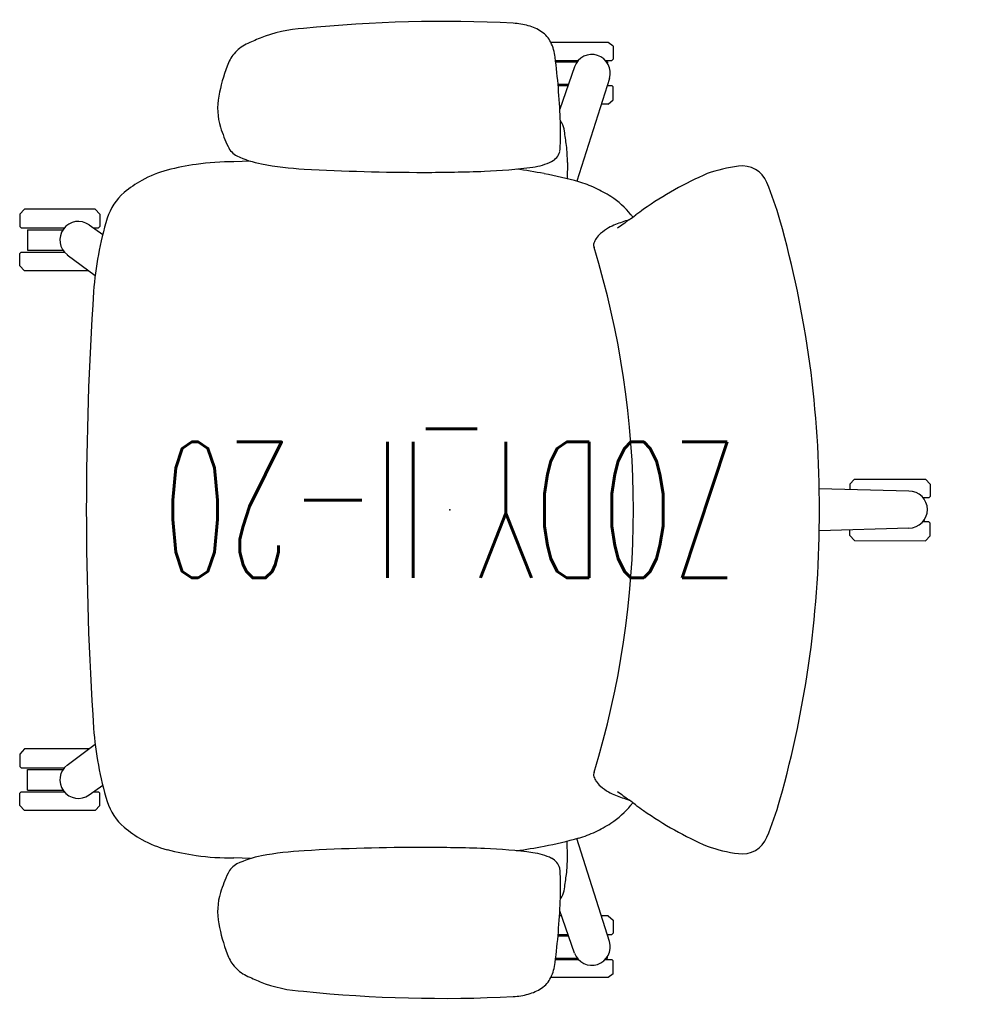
# Model space of a CAD drawing. Header units: inches. Extents: x -83 to 556, y -61 to 88.
# Tile 6 of 232: x -33 to -6, y 29 to 58. Entities that reach past the tile are written whole.
import ezdxf
from ezdxf.enums import TextEntityAlignment as Align

# ---------------------------------------------------------------- set-up
doc = ezdxf.new("R2010")
doc.units = ezdxf.units.IN
doc.header["$MEASUREMENT"] = 0
for name, color, linetype in [('A-FURN-P-COLLECTION-LITE', 4, 'Continuous'), ('A-FURN-P-COLLECTION-LITE-TEXT2', 4, 'Continuous'), ('A-FURN-P-COLLECTION-LITE-TEXT3', 4, 'Continuous'), ('A-FURN-P-SEAT', 12, 'Continuous'), ('A-FURN-P-SEAT-TEXT2', 12, 'Continuous'), ('A-FURN-P-TEXT_UTEXT', 7, 'Continuous'), ('PSATTR', 7, 'Continuous')]:
    doc.layers.add(name, color=color, linetype=linetype)
doc.styles.add('0', font='TXT.SHX')
doc.styles.add('PMSymText', font='txt.shx', dxfattribs={"width": 0.65})
doc.styles.get("Standard").update_dxf_attribs({"font": 'arial.ttf'})

# ---------------------------------------------------------------- blocks, each defined once
blk = doc.blocks.new('HCBZ-SHP2-XX-2D')
at = {"layer": 'A-FURN-P-COLLECTION-LITE'}
for p, q in [((0.639, 2.32), (4.215, 8.515)), ((1.69, 1.713), (5.267, 7.908)), ((-2.329, 0.607), (-9.482, 0.607)), ((22.03, 0.814), (11.677, 0.814)), ((11.9, 0.399), (12.233, -0.462)), ((11.969, 0.512), (11.946, 0.503)), ((12.4, -0.397), (12.066, 0.463)), ((12.15, 0.248), (12.233, 0.463)), ((12.4, 0.398), (12.246, 0.001)), ((12.361, 0.5), (12.338, 0.509)), ((12.562, 0.399), (12.896, -0.462)), ((12.631, 0.512), (12.608, 0.503)), ((13.062, -0.397), (12.728, 0.463)), ((12.812, 0.248), (12.896, 0.463)), ((13.062, 0.398), (12.908, 0.001)), ((13.023, 0.5), (13, 0.509)), ((13.224, 0.399), (13.558, -0.462)), ((13.293, 0.512), (13.27, 0.503)), ((13.724, -0.397), (13.391, 0.463)), ((13.474, 0.248), (13.558, 0.463)), ((13.724, 0.398), (13.57, 0.001)), ((13.685, 0.5), (13.662, 0.509)), ((13.886, 0.399), (14.22, -0.462)), ((13.956, 0.512), (13.932, 0.503)), ((14.386, -0.397), (14.053, 0.463)), ((14.136, 0.248), (14.22, 0.463)), ((14.386, 0.398), (14.232, 0.001)), ((14.347, 0.5), (14.325, 0.509)), ((14.548, 0.399), (14.882, -0.462)), ((14.618, 0.512), (14.595, 0.503)), ((15.049, -0.397), (14.715, 0.463)), ((14.799, 0.248), (14.882, 0.463)), ((15.049, 0.398), (14.894, 0.001)), ((15.01, 0.5), (14.987, 0.509)), ((15.211, 0.399), (15.544, -0.462)), ((15.28, 0.512), (15.257, 0.503)), ((15.711, -0.397), (15.377, 0.463)), ((15.461, 0.248), (15.544, 0.463)), ((15.711, 0.398), (15.557, 0.001)), ((15.672, 0.5), (15.649, 0.509)), ((15.873, 0.399), (16.206, -0.462)), ((15.942, 0.512), (15.919, 0.503)), ((16.373, -0.397), (16.039, 0.463)), ((16.123, 0.248), (16.206, 0.463)), ((16.373, 0.398), (16.219, 0.001)), ((16.334, 0.5), (16.311, 0.509)), ((16.535, 0.399), (16.869, -0.462)), ((16.604, 0.512), (16.581, 0.503)), ((17.035, -0.397), (16.701, 0.463)), ((16.785, 0.248), (16.869, 0.463)), ((17.035, 0.398), (16.881, 0.001)), ((16.996, 0.5), (16.973, 0.509)), ((17.197, 0.399), (17.531, -0.462)), ((17.266, 0.512), (17.243, 0.503)), ((17.697, -0.397), (17.364, 0.463)), ((17.447, 0.248), (17.531, 0.463)), ((17.697, 0.398), (17.543, 0.001)), ((17.658, 0.5), (17.635, 0.509)), ((17.859, 0.399), (18.193, -0.462)), ((17.929, 0.512), (17.905, 0.503)), ((18.359, -0.397), (18.026, 0.463)), ((18.109, 0.248), (18.193, 0.463)), ((18.359, 0.398), (18.205, 0.001)), ((18.321, 0.5), (18.298, 0.509)), ((18.521, 0.399), (18.855, -0.462)), ((18.591, 0.512), (18.568, 0.503)), ((19.022, -0.397), (18.688, 0.463)), ((18.772, 0.248), (18.855, 0.463)), ((19.022, 0.398), (18.867, 0.001)), ((18.983, 0.5), (18.96, 0.509)), ((19.184, 0.399), (19.517, -0.462)), ((19.253, 0.512), (19.23, 0.503)), ((19.684, -0.397), (19.35, 0.463)), ((19.434, 0.248), (19.517, 0.463)), ((19.684, 0.398), (19.53, 0.001)), ((19.645, 0.5), (19.622, 0.509)), ((19.846, 0.399), (20.179, -0.462)), ((19.915, 0.512), (19.892, 0.503)), ((20.346, -0.397), (20.012, 0.463)), ((20.096, 0.248), (20.179, 0.463)), ((20.346, 0.398), (20.192, 0.001)), ((20.307, 0.5), (20.284, 0.509)), ((20.508, 0.399), (20.842, -0.462)), ((20.577, 0.512), (20.554, 0.503)), ((21.008, -0.397), (20.675, 0.463)), ((20.758, 0.248), (20.842, 0.463)), ((21.008, 0.398), (20.854, 0.001)), ((20.969, 0.5), (20.946, 0.509)), ((21.17, 0.399), (21.504, -0.462)), ((21.24, 0.512), (21.216, 0.503)), ((21.67, -0.397), (21.337, 0.463)), ((21.42, 0.248), (21.504, 0.463)), ((21.67, 0.398), (21.516, 0.001)), ((21.631, 0.5), (21.609, 0.509)), ((11.9, -0.397), (12.054, 0.001)), ((12.562, -0.397), (12.716, 0.001)), ((13.224, -0.397), (13.378, 0.001)), ((13.886, -0.397), (14.041, 0.001)), ((14.548, -0.397), (14.703, 0.001)), ((15.211, -0.397), (15.365, 0.001)), ((15.873, -0.397), (16.027, 0.001)), ((16.535, -0.397), (16.689, 0.001)), ((17.197, -0.397), (17.351, 0.001)), ((17.859, -0.397), (18.014, 0.001)), ((18.521, -0.397), (18.676, 0.001)), ((19.184, -0.397), (19.338, 0.001)), ((19.846, -0.397), (20, 0.001)), ((20.508, -0.397), (20.662, 0.001)), ((21.17, -0.397), (21.325, 0.001)), ((12.15, -0.246), (12.066, -0.462)), ((12.812, -0.246), (12.728, -0.462)), ((13.474, -0.246), (13.391, -0.462)), ((14.136, -0.246), (14.053, -0.462)), ((14.799, -0.246), (14.715, -0.462)), ((15.461, -0.246), (15.377, -0.462)), ((16.123, -0.246), (16.039, -0.462)), ((16.785, -0.246), (16.701, -0.462)), ((17.447, -0.246), (17.364, -0.462)), ((18.109, -0.246), (18.026, -0.462)), ((18.772, -0.246), (18.688, -0.462)), ((19.434, -0.246), (19.35, -0.462)), ((20.096, -0.246), (20.012, -0.462)), ((20.758, -0.246), (20.675, -0.462)), ((21.42, -0.246), (21.337, -0.462)), ((11.969, -0.511), (11.946, -0.502)), ((12.361, -0.498), (12.338, -0.508)), ((12.631, -0.511), (12.608, -0.502)), ((13.023, -0.498), (13, -0.508)), ((13.293, -0.511), (13.27, -0.502)), ((13.685, -0.498), (13.662, -0.508)), ((13.956, -0.511), (13.932, -0.502)), ((14.347, -0.498), (14.325, -0.508)), ((14.618, -0.511), (14.595, -0.502)), ((15.01, -0.498), (14.987, -0.508)), ((15.28, -0.511), (15.257, -0.502)), ((15.672, -0.498), (15.649, -0.508)), ((15.942, -0.511), (15.919, -0.502)), ((16.334, -0.498), (16.311, -0.508)), ((16.604, -0.511), (16.581, -0.502)), ((16.996, -0.498), (16.973, -0.508)), ((17.266, -0.511), (17.243, -0.502)), ((17.658, -0.498), (17.635, -0.508)), ((17.929, -0.511), (17.905, -0.502)), ((18.321, -0.498), (18.298, -0.508)), ((18.591, -0.511), (18.568, -0.502)), ((18.983, -0.498), (18.96, -0.508)), ((19.253, -0.511), (19.23, -0.502)), ((19.645, -0.498), (19.622, -0.508)), ((19.915, -0.511), (19.892, -0.502)), ((20.307, -0.498), (20.284, -0.508)), ((20.577, -0.511), (20.554, -0.502)), ((20.969, -0.498), (20.946, -0.508)), ((21.24, -0.511), (21.216, -0.502)), ((21.631, -0.498), (21.609, -0.508)), ((-2.329, -0.607), (-9.482, -0.607)), ((1.69, -1.713), (5.267, -7.908)), ((0.639, -2.32), (4.215, -8.515))]:
    blk.add_line(p, q, dxfattribs=at)
for radius in [22.045, 11.615, 11.372]:
    blk.add_circle((0, 0), radius, dxfattribs=at)
for centre, radius, start, end in [((0, 0), 10.159, 67.2536, 172.7464), ((3.696, 8.815), 0.6, 330, 67.2536), ((5.786, 7.608), 0.6, 52.7464, 150), ((0, 0), 10.159, 307.2536, 52.7464), ((0.119, 2.62), 0.6, 267.3953, 330), ((0, 0), 2.023, 87.3953, 152.6047), ((2.21, 1.413), 0.6, 150, 212.6047), ((-9.482, 1.207), 0.6, 172.7464, 270), ((-2.329, 1.207), 0.6, 270, 332.6047), ((0, 0), 2.023, 327.3953, 32.6047), ((11.973, 0.429), 0.0797, 110.2994, 202.1049), ((11.991, 0.434), 0.0809, 21.2022, 105.5772), ((12.308, 0.435), 0.0797, 67.8951, 159.7006), ((12.324, 0.428), 0.0809, 338.7978, 63.1728), ((12.636, 0.429), 0.0797, 110.2994, 202.1049), ((12.653, 0.434), 0.0809, 21.2022, 105.5772), ((12.97, 0.435), 0.0797, 67.8951, 159.7006), ((12.987, 0.428), 0.0809, 338.7978, 63.1728), ((13.298, 0.429), 0.0797, 110.2994, 202.1049), ((13.315, 0.434), 0.0809, 21.2022, 105.5772), ((13.632, 0.435), 0.0797, 67.8951, 159.7006), ((13.649, 0.428), 0.0809, 338.7978, 63.1728), ((13.96, 0.429), 0.0797, 110.2994, 202.1049), ((13.977, 0.434), 0.0809, 21.2022, 105.5772), ((14.295, 0.435), 0.0797, 67.8951, 159.7006), ((14.311, 0.428), 0.0809, 338.7978, 63.1728), ((14.622, 0.429), 0.0797, 110.2994, 202.1049), ((14.639, 0.434), 0.0809, 21.2022, 105.5772), ((14.957, 0.435), 0.0797, 67.8951, 159.7006), ((14.973, 0.428), 0.0809, 338.7978, 63.1728), ((15.284, 0.429), 0.0797, 110.2994, 202.1049), ((15.302, 0.434), 0.0809, 21.2022, 105.5772), ((15.619, 0.435), 0.0797, 67.8951, 159.7006), ((15.635, 0.428), 0.0809, 338.7978, 63.1728), ((15.947, 0.429), 0.0797, 110.2994, 202.1049), ((15.964, 0.434), 0.0809, 21.2022, 105.5772), ((16.281, 0.435), 0.0797, 67.8951, 159.7006), ((16.298, 0.428), 0.0809, 338.7978, 63.1728), ((16.609, 0.429), 0.0797, 110.2994, 202.1049), ((16.626, 0.434), 0.0809, 21.2022, 105.5772), ((16.943, 0.435), 0.0797, 67.8951, 159.7006), ((16.96, 0.428), 0.0809, 338.7978, 63.1728), ((17.271, 0.429), 0.0797, 110.2994, 202.1049), ((17.288, 0.434), 0.0809, 21.2022, 105.5772), ((17.605, 0.435), 0.0797, 67.8951, 159.7006), ((17.622, 0.428), 0.0809, 338.7978, 63.1728), ((17.933, 0.429), 0.0797, 110.2994, 202.1049), ((17.95, 0.434), 0.0809, 21.2022, 105.5772), ((18.268, 0.435), 0.0797, 67.8951, 159.7006), ((18.284, 0.428), 0.0809, 338.7978, 63.1728), ((18.595, 0.429), 0.0797, 110.2994, 202.1049), ((18.613, 0.434), 0.0809, 21.2022, 105.5772), ((18.93, 0.435), 0.0797, 67.8951, 159.7006), ((18.946, 0.428), 0.0809, 338.7978, 63.1728), ((19.257, 0.429), 0.0797, 110.2994, 202.1049), ((19.275, 0.434), 0.0809, 21.2022, 105.5772), ((19.592, 0.435), 0.0797, 67.8951, 159.7006), ((19.608, 0.428), 0.0809, 338.7978, 63.1728), ((19.92, 0.429), 0.0797, 110.2994, 202.1049), ((19.937, 0.434), 0.0809, 21.2022, 105.5772), ((20.254, 0.435), 0.0797, 67.8951, 159.7006), ((20.271, 0.428), 0.0809, 338.7978, 63.1728), ((20.582, 0.429), 0.0797, 110.2994, 202.1049), ((20.599, 0.434), 0.0809, 21.2022, 105.5772), ((20.916, 0.435), 0.0797, 67.8951, 159.7006), ((20.933, 0.428), 0.0809, 338.7978, 63.1728), ((21.244, 0.429), 0.0797, 110.2994, 202.1049), ((21.261, 0.434), 0.0809, 21.2022, 105.5772), ((21.579, 0.435), 0.0797, 67.8951, 159.7006), ((21.595, 0.428), 0.0809, 338.7978, 63.1728), ((11.973, -0.427), 0.0797, 157.8951, 249.7006), ((11.991, -0.433), 0.0809, 254.4228, 338.7978), ((12.308, -0.434), 0.0797, 200.2994, 292.1049), ((12.324, -0.426), 0.0809, 296.8272, 21.2022), ((12.636, -0.427), 0.0797, 157.8951, 249.7006), ((12.653, -0.433), 0.0809, 254.4228, 338.7978), ((12.97, -0.434), 0.0797, 200.2994, 292.1049), ((12.987, -0.426), 0.0809, 296.8272, 21.2022), ((13.298, -0.427), 0.0797, 157.8951, 249.7006), ((13.315, -0.433), 0.0809, 254.4228, 338.7978), ((13.632, -0.434), 0.0797, 200.2994, 292.1049), ((13.649, -0.426), 0.0809, 296.8272, 21.2022), ((13.96, -0.427), 0.0797, 157.8951, 249.7006), ((13.977, -0.433), 0.0809, 254.4228, 338.7978), ((14.295, -0.434), 0.0797, 200.2994, 292.1049), ((14.311, -0.426), 0.0809, 296.8272, 21.2022), ((14.622, -0.427), 0.0797, 157.8951, 249.7006), ((14.639, -0.433), 0.0809, 254.4228, 338.7978), ((14.957, -0.434), 0.0797, 200.2994, 292.1049), ((14.973, -0.426), 0.0809, 296.8272, 21.2022), ((15.284, -0.427), 0.0797, 157.8951, 249.7006), ((15.302, -0.433), 0.0809, 254.4228, 338.7978), ((15.619, -0.434), 0.0797, 200.2994, 292.1049), ((15.635, -0.426), 0.0809, 296.8272, 21.2022), ((15.947, -0.427), 0.0797, 157.8951, 249.7006), ((15.964, -0.433), 0.0809, 254.4228, 338.7978), ((16.281, -0.434), 0.0797, 200.2994, 292.1049), ((16.298, -0.426), 0.0809, 296.8272, 21.2022), ((16.609, -0.427), 0.0797, 157.8951, 249.7006), ((16.626, -0.433), 0.0809, 254.4228, 338.7978), ((16.943, -0.434), 0.0797, 200.2994, 292.1049), ((16.96, -0.426), 0.0809, 296.8272, 21.2022), ((17.271, -0.427), 0.0797, 157.8951, 249.7006), ((17.288, -0.433), 0.0809, 254.4228, 338.7978), ((17.605, -0.434), 0.0797, 200.2994, 292.1049), ((17.622, -0.426), 0.0809, 296.8272, 21.2022), ((17.933, -0.427), 0.0797, 157.8951, 249.7006), ((17.95, -0.433), 0.0809, 254.4228, 338.7978), ((18.268, -0.434), 0.0797, 200.2994, 292.1049), ((18.284, -0.426), 0.0809, 296.8272, 21.2022), ((18.595, -0.427), 0.0797, 157.8951, 249.7006), ((18.613, -0.433), 0.0809, 254.4228, 338.7978), ((18.93, -0.434), 0.0797, 200.2994, 292.1049), ((18.946, -0.426), 0.0809, 296.8272, 21.2022), ((19.257, -0.427), 0.0797, 157.8951, 249.7006), ((19.275, -0.433), 0.0809, 254.4228, 338.7978), ((19.592, -0.434), 0.0797, 200.2994, 292.1049), ((19.608, -0.426), 0.0809, 296.8272, 21.2022), ((19.92, -0.427), 0.0797, 157.8951, 249.7006), ((19.937, -0.433), 0.0809, 254.4228, 338.7978), ((20.254, -0.434), 0.0797, 200.2994, 292.1049), ((20.271, -0.426), 0.0809, 296.8272, 21.2022), ((20.582, -0.427), 0.0797, 157.8951, 249.7006), ((20.599, -0.433), 0.0809, 254.4228, 338.7978), ((20.916, -0.434), 0.0797, 200.2994, 292.1049), ((20.933, -0.426), 0.0809, 296.8272, 21.2022), ((21.244, -0.427), 0.0797, 157.8951, 249.7006), ((21.261, -0.433), 0.0809, 254.4228, 338.7978), ((21.579, -0.434), 0.0797, 200.2994, 292.1049), ((21.595, -0.426), 0.0809, 296.8272, 21.2022), ((-9.482, -1.207), 0.6, 90, 187.2536), ((-2.329, -1.207), 0.6, 27.3953, 90), ((0, 0), 2.023, 207.3953, 272.6047), ((2.21, -1.413), 0.6, 147.3953, 210), ((0, 0), 10.159, 187.2536, 292.7464), ((0.119, -2.62), 0.6, 30, 92.6047), ((5.786, -7.608), 0.6, 210, 307.2536), ((3.696, -8.815), 0.6, 292.7464, 30)]:
    blk.add_arc(centre, radius, start, end, dxfattribs=at)
blk.add_point((0, 0), dxfattribs=at)
at = {"layer": 'A-FURN-P-COLLECTION-LITE-TEXT2', "style": '0', "width": 0.55, "flags": 8}
blk.add_attdef('ITEXT2', text='', height=4, dxfattribs=at).set_placement((0, -14.843), align=Align.MIDDLE_CENTER)
at = {"layer": 'A-FURN-P-COLLECTION-LITE-TEXT3', "style": '0', "width": 0.55, "flags": 8}
blk.add_attdef('ITEXT3', text='', height=4, dxfattribs=at).set_placement((0, 14.004), align=Align.MIDDLE_CENTER)
at = {"layer": 'A-FURN-P-TEXT_UTEXT', "style": 'PMSymText', "width": 0.65, "flags": 8}
for tag, p in [('PSUT1', (0, -28.047)), ('PSUT3', (0, -40.047))]:
    blk.add_attdef(tag, text='', height=4, dxfattribs=at).set_placement(p, align=Align.CENTER)
at = {"layer": 'A-FURN-P-TEXT_UTEXT', "style": 'PMSymText', "width": 0.65}
blk.add_attdef('PSUT2', text='', height=4, dxfattribs=at).set_placement((0, -34.047), align=Align.CENTER)
at = {"layer": 'PSATTR', "flags": 1}
for tag in ['PSON', 'PSMC', 'PSDH', 'PSPN', 'PSQT', 'PSEC', 'PST5', 'PST4', 'PST3', 'PST2', 'PST1']:
    blk.add_attdef(tag, text='', height=1, dxfattribs=at).set_placement((0, 0), align=Align.TOP_CENTER)
blk = doc.blocks.new('S2T-XX-ARM47-2D')
at = {"layer": 'A-FURN-P-SEAT'}
for p, q in [((-4.8, 13.639), (-4.659, 13.745)), ((-4.8, 13.639), (-4.8, 13.256)), ((-4.659, 13.745), (-2.972, 13.745)), ((-4.8, 13.256), (-4.76, 13.216)), ((-4.575, 13.216), (-4.76, 13.216)), ((-4.608, 13.176), (-4.632, 13.176)), ((-4.632, 13.176), (-4.632, 13.142)), ((-3.109, 13.216), (-3.778, 13.216)), ((-3.114, 13.176), (-3.744, 13.176)), ((-3.666, 13.029), (-3.233, 11.786)), ((-4.8, 12.442), (-4.76, 12.482)), ((-4.626, 12.482), (-4.76, 12.482)), ((-4.691, 12.689), (-3.736, 9.662)), ((-3.181, 12.522), (-3.489, 12.522)), ((-3.184, 12.482), (-3.475, 12.482)), ((-4.8, 12.059), (-4.8, 12.442)), ((-4.659, 11.934), (-4.8, 12.059)), ((-4.659, 11.934), (-4.453, 11.934)), ((-3.285, 11.934), (-3.225, 11.934)), ((-3.457, 10.214), (-3.454, 9.736)), ((5.868, 10.254), (6.354, 10.234)), ((10.294, 8.691), (10.434, 8.841)), ((10.294, 8.691), (10.294, 8.33)), ((10.434, 8.841), (12.516, 8.841)), ((12.516, 8.841), (12.656, 8.691)), ((12.656, 8.691), (12.656, 8.33)), ((10.613, 8.38), (10.213, 8.094)), ((10.294, 8.33), (10.334, 8.29)), ((10.486, 8.29), (10.334, 8.29)), ((12.616, 8.29), (11.346, 8.29)), ((12.425, 8.236), (11.386, 8.236)), ((12.425, 8.236), (12.425, 7.635)), ((12.656, 8.33), (12.616, 8.29)), ((12.616, 7.581), (11.342, 7.581)), ((12.425, 7.635), (11.383, 7.635)), ((12.656, 7.541), (12.616, 7.581)), ((12.656, 7.18), (12.656, 7.541)), ((11.259, 7.504), (10.436, 6.888)), ((10.626, 7.03), (12.516, 7.03)), ((12.516, 7.03), (12.656, 7.18)), ((-13.988, 0.908), (-14.128, 0.758)), ((-11.906, 0.903), (-13.988, 0.908)), ((-11.766, 0.753), (-11.906, 0.903)), ((-14.128, 0.758), (-14.128, 0.394)), ((-13.504, 0.535), (-10.866, 0.617)), ((-11.766, 0.753), (-11.766, 0.589)), ((-14.128, 0.394), (-14.088, 0.354)), ((-14.088, 0.354), (-13.904, 0.354)), ((-13.96, 0.315), (-13.941, 0.315)), ((-13.96, 0.315), (-13.96, 0.288)), ((-14.128, -0.394), (-14.088, -0.354)), ((-14.128, -0.758), (-14.128, -0.394)), ((-14.088, -0.354), (-13.904, -0.354)), ((-13.504, -0.554), (-10.866, -0.62)), ((-13.988, -0.908), (-14.128, -0.758)), ((-11.766, -0.753), (-11.906, -0.903)), ((-11.766, -0.753), (-11.766, -0.598)), ((-11.906, -0.903), (-13.988, -0.908)), ((11.259, -7.504), (10.436, -6.888)), ((10.626, -7.03), (12.516, -7.03)), ((12.516, -7.03), (12.656, -7.18)), ((12.656, -7.18), (12.656, -7.541)), ((12.616, -7.581), (11.342, -7.581)), ((12.425, -7.635), (11.383, -7.635)), ((12.425, -8.236), (12.425, -7.635)), ((12.656, -7.541), (12.616, -7.581)), ((10.613, -8.38), (10.213, -8.094)), ((10.294, -8.33), (10.334, -8.29)), ((10.294, -8.691), (10.294, -8.33)), ((10.486, -8.29), (10.334, -8.29)), ((12.616, -8.29), (11.346, -8.29)), ((12.425, -8.236), (11.386, -8.236)), ((12.656, -8.33), (12.616, -8.29)), ((12.656, -8.691), (12.656, -8.33)), ((10.294, -8.691), (10.434, -8.841)), ((10.434, -8.841), (12.516, -8.841)), ((12.516, -8.841), (12.656, -8.691)), ((-4.691, -12.689), (-3.736, -9.662)), ((-3.457, -10.214), (-3.454, -9.736)), ((5.868, -10.254), (6.354, -10.234)), ((-3.666, -13.029), (-3.233, -11.786)), ((-4.659, -11.934), (-4.8, -12.059)), ((-4.8, -12.059), (-4.8, -12.442)), ((-4.659, -11.934), (-4.453, -11.934)), ((-3.238, -11.934), (-3.225, -11.934)), ((-4.8, -12.442), (-4.76, -12.482)), ((-4.626, -12.482), (-4.76, -12.482)), ((-3.181, -12.522), (-3.489, -12.522)), ((-3.184, -12.482), (-3.475, -12.482)), ((-4.8, -13.256), (-4.76, -13.216)), ((-4.8, -13.639), (-4.8, -13.256)), ((-4.575, -13.216), (-4.76, -13.216)), ((-4.632, -13.176), (-4.632, -13.142)), ((-4.608, -13.176), (-4.632, -13.176)), ((-3.109, -13.216), (-3.778, -13.216)), ((-3.114, -13.176), (-3.744, -13.176)), ((-4.8, -13.639), (-4.659, -13.745)), ((-4.659, -13.745), (-2.972, -13.745))]:
    blk.add_line(p, q, dxfattribs=at)
for centre, radius, start, end in [((-1.926, 12.874), 1.415, 105.5603, 122.9623), ((-1.762, 12.286), 2.025, 92.9232, 105.5603), ((0.199, -26.113), 40.475, 84.1789, 92.9232), ((-2.279, 13.419), 0.765, 122.9623, 154.3864), ((4.118, 10.236), 3.921, 68.023, 87.2841), ((-1.694, 13.138), 1.414, 154.3864, 173.006), ((1.911, 5.065), 9.543, 64.6878, 67.3536), ((5.547, 12.753), 1.038, 39.3266, 64.6878), ((-4.176, 12.852), 0.54, 19.1927, 197.5285), ((5.389, 12.623), 1.243, 20.1175, 39.3266), ((19.638, 10.521), 22.906, 173.006, 177.5478), ((1.21, 11.093), 5.693, 10.874, 20.1175), ((4.968, 11.815), 1.866, 342.4308, 10.874), ((-2.685, 11.038), 0.693, 150.7916, 171.518), ((-2.193, 10.763), 1.256, 147.2443, 150.7916), ((4.601, 11.165), 7.855, 177.5478, 179.68), ((17.384, 8.045), 20.984, 171.518, 172.6858), ((7.783, 11.148), 11.038, 179.68, 183.1923), ((2.277, 12.667), 4.69, 334.9977, 342.4308), ((0.037, 10.272), 3.494, 172.6858, 180.9528), ((-2.755, 10.692), 0.507, 198.3835, 241.9348), ((5.984, 10.938), 0.599, 298.2529, 334.9977), ((-2.203, 11.871), 1.808, 244.07, 262.455), ((3.765, 19.59), 9.583, 273.1459, 280.667), ((4.985, 13.112), 2.991, 280.667, 295.3971), ((6.359, 2.04), 8.195, 82.2415, 90.0348), ((6.502, 3.092), 7.132, 75.2694, 82.2415), ((-8.597, 9.328), 0.787, 82.0191, 157.7536), ((-9.187, 5.114), 5.042, 71.3003, 82.0191), ((-11.887, -0.001), 10.791, 54.9988, 66.4229), ((-0.518, -2.008), 12.105, 100.7175, 105.6769), ((0.841, -9.191), 19.417, 98.2913, 100.7175), ((-0.463, 25.011), 15.063, 262.455, 267.8959), ((0.773, 58.646), 48.721, 267.8959, 269.9791), ((0.779, 73.918), 63.993, 269.97909, 273.14587), ((7.497, 6.876), 3.22, 60.8618, 75.2694), ((-0.008, 5.757), 10.088, 157.4507, 164.0728), ((-2.958, 6.685), 3.077, 105.6769, 115.4364), ((7.466, 6.82), 3.284, 49.8619, 60.8618), ((-2.494, 5.709), 4.158, 115.4364, 122.64), ((8.556, 8.113), 1.593, 16.7969, 49.8619), ((-3.408, 7.137), 2.462, 122.64, 141.2152), ((-11.957, -0.101), 10.913, 53.5487, 54.9988), ((19.901, 0.155), 30.77, 164.2153, 180.2886), ((14.365, 35.535), 33.391, 233.5487, 233.9863), ((-1.565, 5.694), 4.803, 141.5686, 142.6171), ((-7.187, 2.399), 6.423, 68.8714, 72.6478), ((-21.518, -13.828), 27.637, 53.1215, 53.9863), ((0.419, 5.657), 10.093, 4.326, 16.7969), ((10.93, 7.938), 0.544, 306.4606, 125.6544), ((-5.419, 6.975), 1.517, 60.3706, 68.8714), ((-5.427, 6.961), 1.533, 49.3044, 60.3706), ((-4.846, 7.636), 0.643, 32.4133, 49.3044), ((-4.898, 7.604), 0.703, 20.1061, 32.4133), ((-4.403, 7.785), 0.177, 335.9082, 20.1061), ((20.897, 0), 26.296, 162.9438, 197.0562), ((-88.303, -0.088), 99, 0.0507, 3.76782), ((-13.504, -0.01), 0.544, 90, 270), ((19.901, -0.155), 30.77, 179.7114, 195.7847), ((-88.303, 0.088), 99, 356.23218, 359.9493), ((0.419, -5.657), 10.093, 343.2031, 355.674), ((10.93, -7.938), 0.544, 234.3456, 53.5394), ((-4.403, -7.785), 0.177, 339.8939, 24.0918), ((-4.846, -7.636), 0.643, 310.6956, 327.5867), ((-4.898, -7.604), 0.703, 327.5867, 339.8939), ((-7.187, -2.399), 6.423, 287.3522, 291.1286), ((-21.518, 13.828), 27.637, 306.0137, 306.8785), ((-5.419, -6.975), 1.517, 291.1286, 299.6294), ((-5.427, -6.961), 1.533, 299.6294, 310.6956), ((-0.008, -5.757), 10.088, 195.9272, 202.5493), ((-11.957, 0.101), 10.913, 305.0012, 306.4513), ((14.365, -35.535), 33.391, 126.0137, 126.4513), ((-1.565, -5.694), 4.803, 217.3829, 218.4314), ((-3.408, -7.137), 2.462, 218.7848, 237.36), ((8.556, -8.113), 1.593, 310.1381, 343.2031), ((-11.887, 0.001), 10.791, 293.5771, 305.0012), ((-2.494, -5.709), 4.158, 237.36, 244.5636), ((-2.958, -6.685), 3.077, 244.5636, 254.3231), ((7.466, -6.82), 3.284, 299.1382, 310.1381), ((-8.597, -9.328), 0.787, 202.2464, 277.9809), ((-0.518, 2.008), 12.105, 254.3231, 259.2825), ((7.497, -6.876), 3.22, 284.7306, 299.1382), ((-9.187, -5.114), 5.042, 277.9809, 288.6997), ((-2.203, -11.871), 1.808, 97.545, 115.93), ((0.841, 9.191), 19.417, 259.2825, 261.7087), ((-0.463, -25.011), 15.063, 92.1041, 97.545), ((0.773, -58.646), 48.721, 90.0209, 92.1041), ((0.779, -73.918), 63.993, 86.85413, 90.02091), ((3.765, -19.59), 9.583, 79.333, 86.8541), ((6.502, -3.092), 7.132, 277.7585, 284.7306), ((0.037, -10.272), 3.494, 179.0472, 187.3142), ((-2.755, -10.692), 0.507, 118.0652, 161.6165), ((4.985, -13.112), 2.991, 64.6029, 79.333), ((5.984, -10.938), 0.599, 25.0023, 61.7471), ((6.359, -2.04), 8.195, 269.9652, 277.7585), ((7.783, -11.148), 11.038, 176.8077, 180.32), ((2.277, -12.667), 4.69, 17.5692, 25.0023), ((17.384, -8.045), 20.984, 187.3142, 188.482), ((-2.685, -11.038), 0.693, 188.482, 209.2084), ((4.601, -11.165), 7.855, 180.32, 182.4522), ((4.968, -11.815), 1.866, 349.126, 17.5692), ((-2.193, -10.763), 1.256, 209.2084, 212.7557), ((19.638, -10.521), 22.906, 182.4522, 186.994), ((1.21, -11.093), 5.693, 339.8825, 349.126), ((-4.176, -12.852), 0.54, 162.4715, 340.8073), ((-1.694, -13.138), 1.414, 186.994, 205.6136), ((5.389, -12.623), 1.243, 320.6734, 339.8825), ((5.547, -12.753), 1.038, 295.3122, 320.6734), ((-2.279, -13.419), 0.765, 205.6136, 237.0377), ((4.118, -10.236), 3.921, 272.7159, 291.977), ((1.911, -5.065), 9.543, 292.6464, 295.3122), ((-1.926, -12.874), 1.415, 237.0377, 254.4397), ((0.199, 26.113), 40.475, 267.0768, 275.8211), ((-1.762, -12.286), 2.025, 254.4397, 267.0768)]:
    blk.add_arc(centre, radius, start, end, dxfattribs=at)
blk.add_point((0, 0), dxfattribs=at)
at = {"layer": 'A-FURN-P-SEAT-TEXT2', "style": '0', "width": 0.55, "flags": 8}
blk.add_attdef('ITEXT2', text='', height=4, dxfattribs=at).set_placement((0, 0), align=Align.MIDDLE_CENTER)
at = {"layer": 'A-FURN-P-TEXT_UTEXT', "style": 'PMSymText', "width": 0.65, "flags": 8}
for tag, p in [('PSUT1', (-0.736, -20.363)), ('PSUT3', (-0.736, -32.363))]:
    blk.add_attdef(tag, text='', height=4, dxfattribs=at).set_placement(p, align=Align.CENTER)
at = {"layer": 'A-FURN-P-TEXT_UTEXT', "style": 'PMSymText', "width": 0.65}
blk.add_attdef('PSUT2', text='', height=4, dxfattribs=at).set_placement((-0.736, -26.363), align=Align.CENTER)
at = {"layer": 'PSATTR', "flags": 1}
for tag in ['PSON', 'PSMC', 'PSDH', 'PSPN', 'PSQT', 'PSEC', 'PST5', 'PST4', 'PST3', 'PST2', 'PST1']:
    blk.add_attdef(tag, text='', height=1, dxfattribs=at).set_placement((0, 0), align=Align.TOP_CENTER)

msp = doc.modelspace()

# ---------------------------------------------------------------- block references
ref = msp.add_blockref('S2T-XX-ARM47-2D', (-20.832, 44.004), dxfattribs=dict(rotation=180))
ref.add_attrib('ITEXT2', 'ZODY_II-20', dxfattribs={"layer": 'A-FURN-P-SEAT-TEXT2', "height": 4, "rotation": 180, "style": '0', "width": 0.55}).set_placement((-20.832, 44.004), align=Align.MIDDLE_CENTER)
ref = msp.add_blockref('HCBZ-SHP2-XX-2D', (11.621, 13.744))
ref.add_attrib('ITEXT2', 'BUZZISHADE', dxfattribs={"layer": 'A-FURN-P-COLLECTION-LITE-TEXT2', "height": 4, "style": '0', "width": 0.55}).set_placement((11.621, -1.1), align=Align.MIDDLE_CENTER)
ref.add_attrib('ITEXT3', '197H', dxfattribs={"layer": 'A-FURN-P-COLLECTION-LITE-TEXT3', "height": 4, "style": '0', "width": 0.55}).set_placement((11.621, 27.748), align=Align.MIDDLE_CENTER)

doc.saveas('drawing.dxf')
